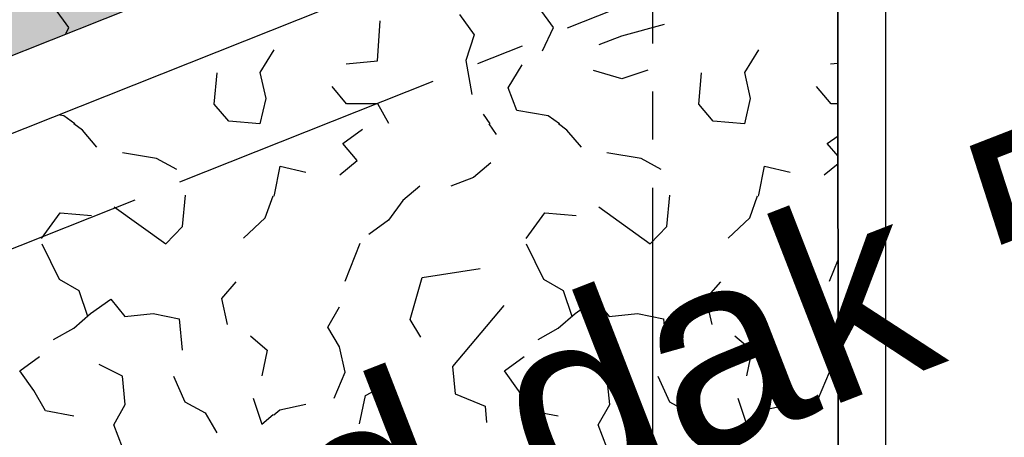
# Model space of a CAD drawing. Extents: x 1006 to 5197, y -24 to 263.
# Tile 66 of 124: x 1045.084 to 1047.131, y 21.655 to 22.522. Entities that reach past the tile are written whole.
import ezdxf

# ---------------------------------------------------------------- set-up
doc = ezdxf.new("R2010")
doc.units = 0
doc.header["$MEASUREMENT"] = 0
doc.linetypes.add('B0805', pattern=[1.366667, 0.566667, -0.1, 0.033333, -0.1, 0.466667, -0.1])
doc.linetypes.add('Wipeout_Contour', pattern=[1000, 0, -1000])
for name, color, linetype in [('00 WBDBO', 7, 'Continuous'), ('21 Buitenwanden', 7, 'Continuous'), ('27 Daken', 7, 'Continuous'), ('A Stramien', 7, 'Continuous'), ('T Tekst algemeen', 7, 'Continuous')]:
    doc.layers.add(name, color=color, linetype=linetype)
doc.styles.add('GENERATED_STYLE_3', font='Arial')
doc.styles.get("Standard").update_dxf_attribs({"font": 'txt', "bigfont": 'BIGFONT.SHX'})
doc.dimstyles.new('GENERATED_STYLE__1', dxfattribs={"dimtxt": 0.25, "dimasz": 0.19, "dimexe": 0.18, "dimexo": 0, "dimgap": 0.09, "dimtad": 1, "dimdec": 0, "dimlfac": 1000, "dimzin": 0, "dimdsep": 46, "dimtxsty": 'Standard', "dimblk": 'ARROWHEAD_7', "dimblk1": 'ARROWHEAD_7', "dimblk2": 'ARROWHEAD_7', "dimcen": 0.09, "dimclrd": 7, "dimclre": 7, "dimclrt": 7, "dimadec": 1, "dimazin": 0, "dimtfac": 1, "dimtdec": 4, "dimtmove": 0, "dimatfit": 3, "dimfxl": 0, "dimtolj": 1, "dimtzin": 0, "dimarcsym": 0})
doc.dimstyles.new('GENERATED_STYLE__2', dxfattribs={"dimtxt": 0.25, "dimasz": 0.19, "dimexe": 0.18, "dimexo": 0, "dimgap": 0.09, "dimtad": 1, "dimtih": 1, "dimtoh": 1, "dimdec": 0, "dimlfac": 1000, "dimzin": 0, "dimdsep": 46, "dimtxsty": 'Standard', "dimblk": 'ARROWHEAD_7', "dimblk1": 'ARROWHEAD_7', "dimblk2": 'ARROWHEAD_7', "dimcen": 0.09, "dimclrd": 7, "dimclre": 7, "dimclrt": 7, "dimadec": 1, "dimazin": 0, "dimtfac": 1, "dimtdec": 4, "dimtmove": 0, "dimatfit": 3, "dimfxl": 0, "dimtolj": 1, "dimtzin": 0, "dimarcsym": 0})

# ---------------------------------------------------------------- blocks, each defined once
blk = doc.blocks.new('ROOF_47_2', base_point=(1046.8844, 23.6904))
at = {"layer": '27 Daken', "linetype": 'Continuous', "flags": 128}
blk.add_lwpolyline([(1046.8844, 23.6904), (1041.8903, 22.2876), (1041.8903, 17.5731), (1046.8856, 19.5765)], close=True, dxfattribs=at)
blk = doc.blocks.new('*X139', base_point=(988.2137, 0))
at = {"layer": '27 Daken', "linetype": 'Continuous'}
for p, q in [((1045.1867, 22.506), (1045.1567, 22.547)), ((1045.9987, 22.533), (1046.0287, 22.491)), ((1046.1937, 22.506), (1046.1637, 22.547)), ((1045.3287, 22.489), (1045.4177, 22.513)), ((1045.8277, 22.437), (1045.8337, 22.52)), ((1046.3357, 22.489), (1046.4247, 22.513)), ((1045.1637, 22.458), (1045.1867, 22.506)), ((1046.1707, 22.458), (1046.1937, 22.506)), ((1045.2817, 22.471), (1045.3287, 22.489)), ((1046.0287, 22.491), (1046.0117, 22.438)), ((1046.2887, 22.471), (1046.3357, 22.489)), ((1045.6127, 22.46), (1045.5837, 22.413)), ((1046.6197, 22.46), (1046.5907, 22.413)), ((1045.7627, 22.431), (1045.8277, 22.437)), ((1046.0117, 22.438), (1046.0237, 22.367)), ((1046.7697, 22.431), (1046.7851, 22.4324)), ((1045.0927, 22.381), (1045.1217, 22.429)), ((1045.3287, 22.4), (1045.2697, 22.417)), ((1045.3827, 22.418), (1045.3287, 22.4)), ((1045.4887, 22.347), (1045.4947, 22.412)), ((1045.5837, 22.413), (1045.5957, 22.359)), ((1046.0997, 22.381), (1046.1287, 22.429)), ((1046.3357, 22.4), (1046.2767, 22.417)), ((1046.3897, 22.418), (1046.3357, 22.4)), ((1046.4957, 22.347), (1046.5017, 22.412)), ((1046.5907, 22.413), (1046.6027, 22.359)), ((1045.1107, 22.334), (1045.0927, 22.381)), ((1045.7637, 22.348), (1045.7337, 22.384)), ((1046.1177, 22.334), (1046.0997, 22.381)), ((1046.7707, 22.348), (1046.7407, 22.384)), ((1045.5957, 22.359), (1045.5837, 22.306)), ((1046.6027, 22.359), (1046.5907, 22.306)), ((1045.1757, 22.323), (1045.1107, 22.334)), ((1045.5187, 22.312), (1045.4887, 22.347)), ((1045.8287, 22.348), (1045.7637, 22.348)), ((1045.8517, 22.307), (1045.8287, 22.348)), ((1046.1827, 22.323), (1046.1177, 22.334)), ((1046.5257, 22.312), (1046.4957, 22.347)), ((1046.7851, 22.348), (1046.7707, 22.348)), ((1045.199, 22.306), (1045.1757, 22.323)), ((1045.5837, 22.306), (1045.5187, 22.312)), ((1046.0477, 22.326), (1046.0615, 22.306)), ((1046.206, 22.306), (1046.1827, 22.323)), ((1046.5907, 22.306), (1046.5257, 22.312)), ((1045.2147, 22.293), (1045.197, 22.306)), ((1045.2447, 22.258), (1045.2147, 22.293)), ((1045.7557, 22.265), (1045.7967, 22.295)), ((1046.0595, 22.306), (1046.0747, 22.284)), ((1046.2217, 22.293), (1046.204, 22.306)), ((1046.2517, 22.258), (1046.2217, 22.293)), ((1046.7627, 22.265), (1046.7852, 22.2814)), ((1045.7857, 22.23), (1045.7557, 22.265)), ((1046.7852, 22.2388), (1046.7627, 22.265)), ((1045.3687, 22.234), (1045.2977, 22.246)), ((1045.4107, 22.211), (1045.3687, 22.234)), ((1045.7497, 22.2), (1045.7857, 22.23)), ((1046.3757, 22.234), (1046.3047, 22.246)), ((1046.4177, 22.211), (1046.3757, 22.234)), ((1045.6137, 22.159), (1045.6257, 22.218)), ((1045.6257, 22.218), (1045.6787, 22.206)), ((1046.0637, 22.225), (1046.0277, 22.195)), ((1046.6207, 22.159), (1046.6327, 22.218)), ((1046.6327, 22.218), (1046.6857, 22.206)), ((1046.7567, 22.2), (1046.7852, 22.2237)), ((1046.0277, 22.195), (1045.9807, 22.177)), ((1045.9157, 22.177), (1045.8807, 22.147)), ((1045.4227, 22.093), (1045.4287, 22.158)), ((1045.5947, 22.111), (1045.611, 22.1569)), ((1045.6127, 22.1562), (1045.6137, 22.159)), ((1045.8807, 22.147), (1045.8507, 22.106)), ((1046.4297, 22.093), (1046.4357, 22.158)), ((1046.6017, 22.111), (1046.618, 22.1569)), ((1046.6197, 22.1562), (1046.6207, 22.159)), ((1045.2807, 22.134), (1045.3877, 22.057)), ((1046.2877, 22.134), (1046.3947, 22.057)), ((1045.1297, 22.068), (1045.1687, 22.121)), ((1045.1687, 22.121), (1045.2337, 22.116)), ((1045.5497, 22.069), (1045.5947, 22.111)), ((1045.8507, 22.106), (1045.8097, 22.076)), ((1046.1367, 22.068), (1046.1757, 22.121)), ((1046.1757, 22.121), (1046.2407, 22.116)), ((1046.5567, 22.069), (1046.6017, 22.111)), ((1045.3877, 22.057), (1045.4227, 22.093)), ((1046.3947, 22.057), (1046.4297, 22.093)), ((1045.1667, 21.983), (1045.1307, 22.056)), ((1045.7607, 21.979), (1045.7917, 22.058)), ((1046.1737, 21.983), (1046.1377, 22.056)), ((1046.7677, 21.979), (1046.7852, 22.0236)), ((1045.9207, 21.987), (1046.0417, 22.006)), ((1045.2077, 21.959), (1045.1667, 21.983)), ((1045.8957, 21.9), (1045.9207, 21.987)), ((1046.2147, 21.959), (1046.1737, 21.983)), ((1045.5337, 21.978), (1045.5037, 21.943)), ((1046.5407, 21.978), (1046.5107, 21.943)), ((1045.2257, 21.906), (1045.2077, 21.959)), ((1045.2317, 21.912), (1045.2737, 21.942)), ((1045.2737, 21.942), (1045.3027, 21.906)), ((1045.5037, 21.943), (1045.5157, 21.889)), ((1046.2327, 21.906), (1046.2147, 21.959)), ((1046.2387, 21.912), (1046.2807, 21.942)), ((1046.2807, 21.942), (1046.3097, 21.906)), ((1046.5107, 21.943), (1046.5227, 21.889)), ((1045.7247, 21.884), (1045.7487, 21.926)), ((1046.0907, 21.929), (1045.9837, 21.802)), ((1046.7317, 21.884), (1046.7557, 21.926)), ((1045.1967, 21.882), (1045.2317, 21.912)), ((1045.3027, 21.906), (1045.3617, 21.912)), ((1045.3617, 21.912), (1045.4157, 21.901)), ((1045.4157, 21.901), (1045.4217, 21.836)), ((1045.9177, 21.863), (1045.8957, 21.9)), ((1046.2037, 21.882), (1046.2387, 21.912)), ((1046.3097, 21.906), (1046.3687, 21.912)), ((1046.3687, 21.912), (1046.4227, 21.901)), ((1046.4227, 21.901), (1046.4287, 21.836)), ((1045.1547, 21.858), (1045.1967, 21.882)), ((1045.7487, 21.843), (1045.7247, 21.884)), ((1046.1617, 21.858), (1046.2037, 21.882)), ((1046.7557, 21.843), (1046.7317, 21.884)), ((1045.5637, 21.866), (1045.5987, 21.836)), ((1046.5707, 21.866), (1046.6057, 21.836)), ((1045.7607, 21.79), (1045.7487, 21.843)), ((1046.7677, 21.79), (1046.7557, 21.843)), ((1045.0847, 21.793), (1045.1257, 21.823)), ((1045.5987, 21.836), (1045.5877, 21.783)), ((1046.0917, 21.793), (1046.1327, 21.823)), ((1046.6057, 21.836), (1046.5947, 21.783)), ((1045.2977, 21.782), (1045.2497, 21.806)), ((1045.9837, 21.802), (1045.9897, 21.745)), ((1046.3047, 21.782), (1046.2567, 21.806)), ((1045.1137, 21.752), (1045.0847, 21.793)), ((1045.3037, 21.723), (1045.2977, 21.782)), ((1045.4037, 21.782), (1045.4277, 21.729)), ((1045.7377, 21.736), (1045.7607, 21.79)), ((1046.1207, 21.752), (1046.0917, 21.793)), ((1046.3107, 21.723), (1046.3047, 21.782)), ((1046.4107, 21.782), (1046.4347, 21.729)), ((1046.7447, 21.736), (1046.7677, 21.79)), ((1045.8027, 21.742), (1045.8367, 21.76)), ((1045.1377, 21.71), (1045.1137, 21.752)), ((1045.5697, 21.736), (1045.5877, 21.682)), ((1045.7907, 21.683), (1045.8027, 21.742)), ((1045.9897, 21.745), (1046.0517, 21.72)), ((1046.1447, 21.71), (1046.1207, 21.752)), ((1046.5767, 21.736), (1046.5947, 21.682)), ((1045.2797, 21.681), (1045.3037, 21.723)), ((1045.4277, 21.729), (1045.4697, 21.706)), ((1045.6247, 21.712), (1045.6787, 21.724)), ((1046.0517, 21.72), (1046.0547, 21.686)), ((1046.2867, 21.681), (1046.3107, 21.723)), ((1046.4347, 21.729), (1046.4767, 21.706)), ((1046.6317, 21.712), (1046.6857, 21.724)), ((1045.1967, 21.699), (1045.1377, 21.71)), ((1045.4697, 21.706), (1045.4937, 21.664)), ((1045.5877, 21.682), (1045.6113, 21.7022)), ((1045.6127, 21.7017), (1045.6247, 21.712)), ((1046.2037, 21.699), (1046.1447, 21.71)), ((1046.4767, 21.706), (1046.5007, 21.664)), ((1046.5947, 21.682), (1046.6183, 21.7022)), ((1046.6197, 21.7017), (1046.6317, 21.712)), ((1045.2977, 21.634), (1045.2797, 21.681)), ((1046.3047, 21.634), (1046.2867, 21.681))]:
    blk.add_line(p, q, dxfattribs=at)
blk = doc.blocks.new('HATCH_110_2', base_point=(990.0137, 0))
at = {"layer": '27 Daken', "linetype": 'Continuous'}
blk.add_line((1046.7859, 19.824), (1046.7849, 23.3098), dxfattribs=at)
blk.add_blockref('*X139', (988.2137, 0), dxfattribs=at)
blk = doc.blocks.new('WALL_481_2', base_point=(1035.8002, 18.7634))
at = {"color": 254, "linetype": 'Wipeout_Contour', "lineweight": 0, "ltscale": 4164.534371}
blk.add_wipeout([(1035.7404, 18.5782), (1046.1084, 22.7001), (1046.053, 22.8395), (1035.8002, 18.7634)], dxfattribs=at).dxf.layer = '21 Buitenwanden'
at = {"layer": '21 Buitenwanden', "linetype": 'Continuous'}
for p, q in [((1046.053, 22.8395), (1035.8002, 18.7634)), ((1035.7404, 18.5782), (1046.1084, 22.7001))]:
    blk.add_line(p, q, dxfattribs=at)
blk = doc.blocks.new('*D347', base_point=(988.2137, 0))
at = {"layer": 'A Stramien', "linetype": 'Continuous'}
for p, q in [((1040.4712, 25.1091), (1040.3328, 25.4576)), ((1033.7571, 22.6437), (1040.4484, 25.3018)), ((1027.0657, 19.9857), (1033.7571, 22.6437))]:
    blk.add_line(p, q, dxfattribs=at)
blk.add_circle((1040.402, 25.2834), 0.05, dxfattribs=at)
at = {"layer": 'A Stramien', "insert": (1036.5618, 24.0807), "char_height": 0.25, "attachment_point": 1, "rotation": 21.665}
blk.add_mtext('{7.200}', dxfattribs=at)
blk = doc.blocks.new('ARROWHEAD_7')
at = {"color": 0, "linetype": 'Continuous', "lineweight": 0}
for p, q in [((0, -0.25), (0, 0.25)), ((0, 0), (-1, 0)), ((-0.25, 0), (0.25, 0))]:
    blk.add_line(p, q, dxfattribs=at)
blk.add_circle((0, 0), 0.25, dxfattribs=at)
blk = doc.blocks.new('*D348', base_point=(988.2137, 0))
at = {"layer": 'A Stramien', "linetype": 'Continuous'}
for p, q in [((1047.1626, 27.7672), (1047.0241, 28.1157)), ((1040.4484, 25.3018), (1047.1398, 27.9599)), ((1033.7571, 22.6437), (1040.4484, 25.3018))]:
    blk.add_line(p, q, dxfattribs=at)
blk.add_circle((1047.0934, 27.9415), 0.05, dxfattribs=at)
at = {"layer": 'A Stramien', "insert": (1044.457, 27.217), "char_height": 0.25, "attachment_point": 1, "rotation": 21.665}
blk.add_mtext('{7.200}', dxfattribs=at)
blk = doc.blocks.new('*D349', base_point=(988.2137, 0))
at = {"layer": 'A Stramien', "linetype": 'Continuous'}
for p, q in [((1053.854, 30.4253), (1053.7155, 30.7738)), ((1047.1398, 27.9599), (1053.8312, 30.618)), ((1040.4484, 25.3018), (1047.1398, 27.9599))]:
    blk.add_line(p, q, dxfattribs=at)
at = {"layer": 'A Stramien', "insert": (1049.9445, 29.3969), "char_height": 0.25, "attachment_point": 1, "rotation": 21.665}
blk.add_mtext('{7.200}', dxfattribs=at)
blk = doc.blocks.new('*D350', base_point=(988.2137, 0))
at = {"layer": 'A Stramien', "linetype": 'Continuous'}
for p, q in [((1053.8312, 30.618), (1057.1769, 31.9471)), ((1047.1398, 27.9599), (1053.8312, 30.618))]:
    blk.add_line(p, q, dxfattribs=at)
blk.add_circle((1053.7847, 30.5996), 0.05, dxfattribs=at)
at = {"layer": 'A Stramien', "insert": (1054.9631, 31.3904), "char_height": 0.25, "attachment_point": 1, "rotation": 21.665}
blk.add_mtext('{3.600}', dxfattribs=at)
blk = doc.blocks.new('*D351', base_point=(988.2137, 0))
at = {"layer": 'A Stramien', "linetype": 'Continuous'}
for p, q in [((1063.891, 34.4124), (1063.7526, 34.7609)), ((1063.7753, 34.5682), (1063.9147, 34.6236)), ((1057.1769, 31.9471), (1063.7753, 34.5682)), ((1057.1996, 31.7543), (1057.0612, 32.1029)), ((1053.8312, 30.618), (1057.1769, 31.9471))]:
    blk.add_line(p, q, dxfattribs=at)
for centre in [(1063.8218, 34.5867), (1057.1304, 31.9286)]:
    blk.add_circle(centre, 0.05, dxfattribs=at)
at = {"layer": 'A Stramien', "insert": (1059.9816, 33.384), "char_height": 0.25, "attachment_point": 1, "rotation": 21.665}
blk.add_mtext('{7.200}', dxfattribs=at)
blk = doc.blocks.new('*D356', base_point=(988.2137, 0))
at = {"layer": 'A Stramien', "linetype": 'Continuous'}
for p, q in [((1044.0071, 33.5873), (1044.0071, 33.9623)), ((1049.8006, 33.5873), (1049.8006, 33.9623)), ((1032.5331, 33.7748), (1044.0571, 33.7748)), ((1044.0571, 33.7748), (1049.8506, 33.7748))]:
    blk.add_line(p, q, dxfattribs=at)
for centre in [(1044.0071, 33.7748), (1049.8006, 33.7748)]:
    blk.add_circle(centre, 0.05, dxfattribs=at)
at = {"layer": 'A Stramien', "insert": (1046.4909, 34.0748), "char_height": 0.25, "attachment_point": 1}
blk.add_mtext('{5.794}', dxfattribs=at)
blk = doc.blocks.new('*D357', base_point=(988.2137, 0))
at = {"layer": 'A Stramien', "linetype": 'Continuous'}
for p, q in [((1049.8006, 33.5873), (1049.8006, 33.9623)), ((1055.5648, 33.5873), (1055.5648, 33.9623)), ((1044.0571, 33.7748), (1049.8506, 33.7748)), ((1049.8506, 33.7748), (1055.6148, 33.7748))]:
    blk.add_line(p, q, dxfattribs=at)
for centre in [(1049.8006, 33.7748), (1055.5648, 33.7748)]:
    blk.add_circle(centre, 0.05, dxfattribs=at)
at = {"layer": 'A Stramien', "insert": (1052.2697, 34.0748), "char_height": 0.25, "attachment_point": 1}
blk.add_mtext('{5.764}', dxfattribs=at)
blk = doc.blocks.new('*D358', base_point=(988.2137, 0))
at = {"layer": 'A Stramien', "linetype": 'Continuous'}
for p, q in [((1055.5648, 33.5873), (1055.5648, 33.9623)), ((1061.1964, 33.5873), (1061.1964, 33.9623)), ((1049.8506, 33.7748), (1055.6148, 33.7748)), ((1055.6148, 33.7748), (1061.2464, 33.7748))]:
    blk.add_line(p, q, dxfattribs=at)
for centre in [(1055.5648, 33.7748), (1061.1964, 33.7748)]:
    blk.add_circle(centre, 0.05, dxfattribs=at)
at = {"layer": 'A Stramien', "insert": (1057.9676, 34.0748), "char_height": 0.25, "attachment_point": 1}
blk.add_mtext('{5.632}', dxfattribs=at)
blk = doc.blocks.new('*D359', base_point=(988.2137, 0))
at = {"layer": 'A Stramien', "linetype": 'Continuous'}
for p, q in [((1061.1964, 33.5873), (1061.1964, 33.9623)), ((1067.2372, 33.5873), (1067.2372, 33.9623)), ((1055.6148, 33.7748), (1061.2464, 33.7748)), ((1061.2464, 33.7748), (1067.1872, 33.7748)), ((1067.1872, 33.7748), (1067.3372, 33.7748))]:
    blk.add_line(p, q, dxfattribs=at)
for centre in [(1061.1964, 33.7748), (1067.2372, 33.7748)]:
    blk.add_circle(centre, 0.05, dxfattribs=at)
at = {"layer": 'A Stramien', "insert": (1063.8039, 34.0748), "char_height": 0.25, "attachment_point": 1}
blk.add_mtext('{6.041}', dxfattribs=at)
blk = doc.blocks.new('*D364', base_point=(988.2137, 0))
at = {"layer": 'A Stramien', "linetype": 'Continuous'}
for p, q in [((1043.4001, -2.1848), (1043.4001, -1.8098)), ((1046.4001, -2.1848), (1046.4001, -1.8098)), ((1032.5331, -1.9973), (1043.4501, -1.9973)), ((1043.4501, -1.9973), (1046.4501, -1.9973))]:
    blk.add_line(p, q, dxfattribs=at)
for centre in [(1043.4001, -1.9973), (1046.4001, -1.9973)]:
    blk.add_circle(centre, 0.05, dxfattribs=at)
at = {"layer": 'A Stramien', "insert": (1044.4871, -1.6973), "char_height": 0.25, "attachment_point": 1}
blk.add_mtext('{3.000}', dxfattribs=at)
blk = doc.blocks.new('*D365', base_point=(988.2137, 0))
at = {"layer": 'A Stramien', "linetype": 'Continuous'}
for p, q in [((1046.4001, -2.1848), (1046.4001, -1.8098)), ((1053.6001, -2.1848), (1053.6001, -1.8098)), ((1043.4501, -1.9973), (1046.4501, -1.9973)), ((1046.4501, -1.9973), (1053.6501, -1.9973))]:
    blk.add_line(p, q, dxfattribs=at)
for centre in [(1046.4001, -1.9973), (1053.6001, -1.9973)]:
    blk.add_circle(centre, 0.05, dxfattribs=at)
at = {"layer": 'A Stramien', "insert": (1049.5871, -1.6973), "char_height": 0.25, "attachment_point": 1}
blk.add_mtext('{7.200}', dxfattribs=at)

msp = doc.modelspace()

# ---------------------------------------------------------------- hatches: boundary and pattern name
at = {"layer": '27 Daken', "linetype": 'Continuous', "lineweight": 0}
msp.add_hatch(color=255, dxfattribs=at).paths.add_polyline_path([(1043.6342, 22.3994), (1043.6342, 21.7037), (1045.6801, 22.5971), (1045.5247, 22.9741)], flags=0)

# ---------------------------------------------------------------- linework, layer by layer
at = {"layer": '00 WBDBO', "linetype": 'Continuous'}
msp.add_line((1046.7848, 23.5695), (1046.7859, 19.6218), dxfattribs=at)
at = {"layer": 'A Stramien', "linetype": 'B0805', "flags": 128}
msp.add_lwpolyline([(1046.4001, -2.76), (1046.4001, 26.8048)], dxfattribs=at)

# ---------------------------------------------------------------- block references
at = {"layer": '27 Daken', "linetype": 'Continuous'}
for name, p in [('ROOF_47_2', (1046.8844, 23.6904)), ('HATCH_110_2', (990.0137, 0))]:
    msp.add_blockref(name, p, dxfattribs=at)

# ---------------------------------------------------------------- next in the draw order: block references
at = {"layer": '21 Buitenwanden'}
msp.add_blockref('WALL_481_2', (1035.8002, 18.7634), dxfattribs=at)

# ---------------------------------------------------------------- next in the draw order: linework, layer by layer
at = {"layer": 'A Stramien', "linetype": 'B0805', "flags": 128}
msp.add_lwpolyline([(1008.1189, 7.3691), (1092.5526, 40.9097)], dxfattribs=at)

# ---------------------------------------------------------------- next in the draw order: texts
at = {"layer": 'T Tekst algemeen', "linetype": 'Continuous', "insert": (1044.2072, 21.1513), "char_height": 0.4, "width": 4.01513, "attachment_point": 1, "rotation": 21.2449, "line_spacing_factor": 0.937535, "style": 'GENERATED_STYLE_3'}
msp.add_mtext('{hellend dak 50 graden}', dxfattribs=at)

# ---------------------------------------------------------------- next in the draw order: dimensions: what is measured, and where the dimension line sits
at = {"layer": 'A Stramien', "linetype": 'Continuous'}
for p1, p2, picture, middle in [((1070.9109, -2.762), (1078.6582, -2.762), '*D351', (1060.4685, 33.4429)), ((1067.0373, -2.762), (1070.9109, -2.762), '*D350', (1055.45, 31.4494)), ((1059.29, -2.762), (1067.0373, -2.762), '*D349', (1050.4315, 29.4558)), ((1051.5427, -2.762), (1059.29, -2.762), '*D348', (1044.9439, 27.2759)), ((1044.0526, -3.4092), (1051.5427, -2.762), '*D347', (1037.0487, 24.1396))]:
    dim = msp.add_linear_dim(base=(1020.3278, 17.3091), p1=p1, p2=p2, angle=21.665, dimstyle='GENERATED_STYLE__1', dxfattribs=at)
    dim.commit()
    dim.dimension.update_dxf_attribs({"geometry": picture, "text_midpoint": middle})
for base, p1, p2, picture, middle in [((1012.942055, 33.77478), (1044.007097, -1.053492), (1049.8006, 14.689113), '*D356', (1046.965192, 33.94978)), ((1012.9421, 33.7748), (1049.8006, 14.6891), (1055.5648, 16.9733), '*D357', (1052.744, 33.9498)), ((1012.9421, 33.7748), (1055.5648, 16.9733), (1061.1964, 19.0319), '*D358', (1058.4419, 33.9498)), ((1012.9421, 33.7748), (1061.1964, 19.0319), (1067.2372, 21.921), '*D359', (1064.2781, 33.9498)), ((1012.9421, -1.9973), (1043.4001, -2.762), (1046.4001, 26.8048), '*D364', (1044.9614, -1.8223)), ((1012.9421, -1.9973), (1046.4001, 26.8048), (1053.6001, 11.6797), '*D365', (1050.0614, -1.8223))]:
    dim = msp.add_linear_dim(base=base, p1=p1, p2=p2, dimstyle='GENERATED_STYLE__2', dxfattribs=at)
    dim.commit()
    dim.dimension.update_dxf_attribs({"geometry": picture, "text_midpoint": middle})

doc.saveas('drawing.dxf')
